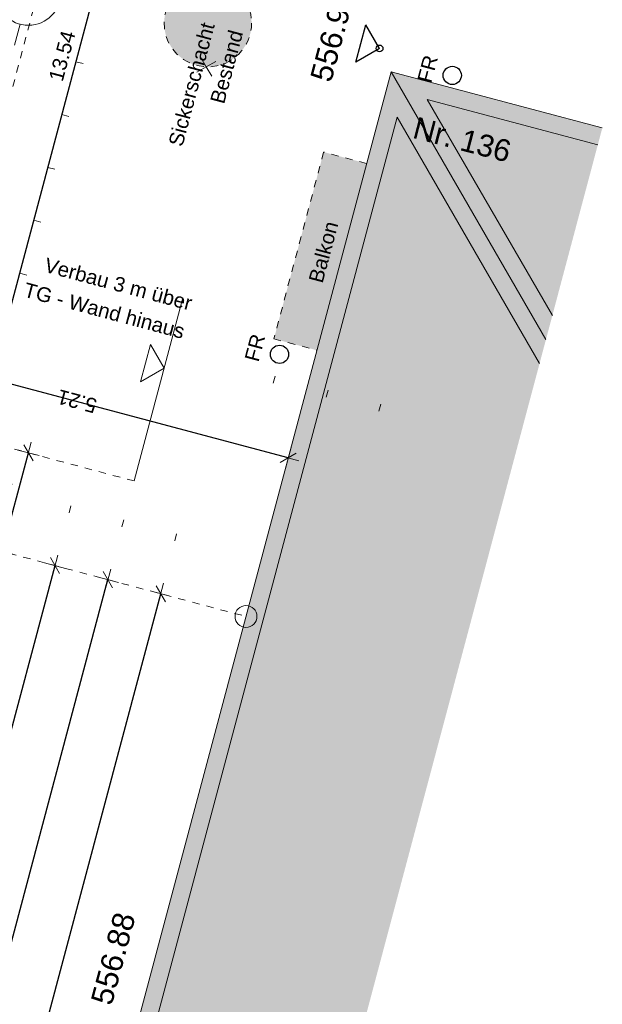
# Model space of a CAD drawing. Header units: metres. Extents: x 4462557 to 4462755, y 5328146 to 5328388.
# Tile 139 of 149: x 4462660 to 4462668, y 5328315 to 5328329. Entities that reach past the tile are written whole.
import ezdxf

# ---------------------------------------------------------------- set-up
doc = ezdxf.new("R2010")
doc.units = ezdxf.units.M
doc.header["$PDMODE"] = 65
for name, pattern in [('AUSGEZOGEN', [0]), ('PUNKT2_S9', [0.1, 0, -0.1]), ('VERDECKT2_S2', [0.15, 0.1, -0.05])]:
    doc.linetypes.add(name, pattern=pattern)
doc.layers.add('Maßlinie_Allgemein', color=7, linetype='AUSGEZOGEN', lineweight=13)
doc.layers.add('Standard', color=7, linetype='AUSGEZOGEN', lineweight=13)
doc.styles.add('ARIAL', font='ARIAL.TTF')
doc.dimstyles.new('_DIMSTYLE_10', dxfattribs={"dimtxt": 0.2, "dimasz": 0.3, "dimexe": 0, "dimexo": 1e-06, "dimgap": 0.1, "dimtad": 2, "dimdec": 3, "dimrnd": 0.005, "dimzin": 4, "dimdsep": 46, "dimtxsty": 'ARIAL', "dimblk1": 'ALL_ML_STRICH', "dimblk2": 'ALL_ML_STRICH', "dimsah": 1, "dimcen": 0, "dimse1": 1, "dimse2": 1, "dimclrd": 7, "dimclre": 7, "dimclrt": 7, "dimadec": 0, "dimazin": 0, "dimtfac": 1, "dimtdec": 0, "dimtix": 1, "dimtmove": 2, "dimatfit": 3, "dimfxl": 0, "dimtzin": 0, "dimlwd": 0, "dimlwe": 13, "dimarcsym": 0})
doc.dimstyles.new('_DIMSTYLE_16', dxfattribs={"dimtxt": 0.2, "dimasz": 0.3, "dimexe": 0, "dimexo": 0, "dimgap": 0.1, "dimtad": 2, "dimrnd": 0.01, "dimzin": 4, "dimdsep": 46, "dimtxsty": 'ARIAL', "dimblk1": 'ALL_ML_STRICH', "dimblk2": 'ALL_ML_STRICH', "dimsah": 1, "dimcen": 0, "dimclrd": 7, "dimclre": 7, "dimclrt": 7, "dimadec": 0, "dimazin": 0, "dimtfac": 1, "dimtdec": 0, "dimtix": 1, "dimtmove": 2, "dimatfit": 3, "dimfxl": 0, "dimtzin": 0, "dimlwd": 0, "dimlwe": 13, "dimarcsym": 0})
doc.dimstyles.new('_DIMSTYLE_7', dxfattribs={"dimtxt": 0.2, "dimasz": 0.3, "dimexe": 0, "dimexo": 1e-06, "dimgap": 0.1, "dimtad": 2, "dimrnd": 0.005, "dimzin": 4, "dimdsep": 46, "dimtxsty": 'ARIAL', "dimblk1": 'ALL_ML_STRICH', "dimblk2": 'ALL_ML_STRICH', "dimsah": 1, "dimcen": 0, "dimse1": 1, "dimse2": 1, "dimclrd": 7, "dimclre": 7, "dimclrt": 7, "dimadec": 0, "dimazin": 0, "dimtfac": 1, "dimtdec": 0, "dimtix": 1, "dimtmove": 2, "dimatfit": 3, "dimfxl": 0, "dimtzin": 0, "dimlwd": 0, "dimlwe": 13, "dimarcsym": 0})

# ---------------------------------------------------------------- blocks, each defined once
blk = doc.blocks.new('COMPLEXOBJECT_2')
at = {"layer": 'Standard', "color": 7, "linetype": 'AUSGEZOGEN', "lineweight": 13}
for q in [(4462662.185, 5328328.423), (4462662.39, 5328328.368), (4462662.131, 5328328.218), (4462662.336, 5328328.163)]:
    blk.add_line((4462662.261, 5328328.293), q, dxfattribs=at)
blk = doc.blocks.new('COMPLEXOBJECT_25')
at = {"layer": 'Standard', "color": 7, "linetype": 'AUSGEZOGEN', "lineweight": 18}
for p, q in [((4462659.937, 5328329.747), (4462659.976, 5328329.892)), ((4462659.386, 5328329.428), (4462659.242, 5328329.467)), ((4462660.256, 5328329.197), (4462660.401, 5328329.158)), ((4462659.706, 5328328.878), (4462659.628, 5328328.588))]:
    blk.add_line(p, q, dxfattribs=at)
blk.add_circle((4462659.821, 5328329.313), 0.45, dxfattribs=at)
blk = doc.blocks.new('ALL_ML_STRICH')
at = {"color": 0, "linetype": 'ByBlock', "lineweight": -2}
for p, q in [((0, -0.5), (0, 0.5)), ((-1, 0), (0.5, 0)), ((-0.3, -0.3), (0.3, 0.3))]:
    blk.add_line(p, q, dxfattribs=at)
blk = doc.blocks.new('*D163')
at = {"layer": 'DEFPOINTS', "color": 7, "linetype": 'AUSGEZOGEN', "lineweight": 13}
for p in [(4462658.012, 5328322.033), (4462636.2, 5328240.138), (4462638.374, 5328239.559)]:
    blk.add_point(p, dxfattribs=at)
at = {"layer": 'Maßlinie_Allgemein', "color": 7, "linetype": 'AUSGEZOGEN', "lineweight": -2}
blk.add_line((4462638.374, 5328239.559), (4462660.186, 5328321.454), dxfattribs=at)
at = {"layer": 'Maßlinie_Allgemein', "color": 7, "linetype": 'AUSGEZOGEN', "lineweight": 13, "yscale": 0.3, "zscale": 0.3}
for p, xscale, rotation in [((4462660.186, 5328321.454), 0.3, 75.08618508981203), ((4462638.374, 5328239.559), 0.2999999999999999, 255.0861850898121)]:
    blk.add_blockref('ALL_ML_STRICH', p, dxfattribs=dict(at, xscale=xscale, rotation=rotation))
at = {"layer": 'Maßlinie_Allgemein', "color": 7, "linetype": 'AUSGEZOGEN', "lineweight": 13, "insert": (4462649.085, 5328280.565), "char_height": 0.2, "width": 1, "attachment_point": 5, "rotation": 75.0862, "style": 'ARIAL'}
blk.add_mtext('\\A1;{\\A1;{84.75\\H0.132000;\\S^ ;}}', dxfattribs=at)
blk = doc.blocks.new('*D165')
at = {"layer": 'DEFPOINTS', "color": 7, "linetype": 'AUSGEZOGEN', "lineweight": 13}
for p in [(4462658.012, 5328322.033), (4462627.546, 5328226.49), (4462635.132, 5328224.469)]:
    blk.add_point(p, dxfattribs=at)
at = {"layer": 'Maßlinie_Allgemein', "color": 7, "linetype": 'AUSGEZOGEN', "lineweight": -2}
blk.add_line((4462635.132, 5328224.469), (4462660.911, 5328321.261), dxfattribs=at)
at = {"layer": 'Maßlinie_Allgemein', "color": 7, "linetype": 'AUSGEZOGEN', "lineweight": 13, "yscale": 0.3, "zscale": 0.3}
for p, xscale, rotation in [((4462660.911, 5328321.261), 0.3, 75.08618508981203), ((4462635.132, 5328224.469), 0.2999999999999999, 255.0861850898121)]:
    blk.add_blockref('ALL_ML_STRICH', p, dxfattribs=dict(at, xscale=xscale, rotation=rotation))
at = {"layer": 'Maßlinie_Allgemein', "color": 7, "linetype": 'AUSGEZOGEN', "lineweight": 13, "insert": (4462647.83, 5328272.936), "char_height": 0.2, "width": 1.4, "attachment_point": 5, "rotation": 75.0862, "style": 'ARIAL'}
blk.add_mtext('\\A1;{\\A1;{100.16\\H0.132000;\\S5^ ;}}', dxfattribs=at)
blk = doc.blocks.new('*D166')
at = {"layer": 'DEFPOINTS', "color": 7, "linetype": 'AUSGEZOGEN', "lineweight": 13}
for p in [(4462658.012, 5328322.033), (4462626.645, 5328223.107), (4462634.955, 5328220.894)]:
    blk.add_point(p, dxfattribs=at)
at = {"layer": 'Maßlinie_Allgemein', "color": 7, "linetype": 'AUSGEZOGEN', "lineweight": -2}
blk.add_line((4462634.955, 5328220.894), (4462661.636, 5328321.068), dxfattribs=at)
at = {"layer": 'Maßlinie_Allgemein', "color": 7, "linetype": 'AUSGEZOGEN', "lineweight": 13, "xscale": 0.3, "yscale": 0.3, "zscale": 0.3}
for p, rotation in [((4462661.636, 5328321.068), 75.08618508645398), ((4462634.955, 5328220.894), 255.086185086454)]:
    blk.add_blockref('ALL_ML_STRICH', p, dxfattribs=dict(at, rotation=rotation))
at = {"layer": 'Maßlinie_Allgemein', "color": 7, "linetype": 'AUSGEZOGEN', "lineweight": 13, "insert": (4462648.104, 5328271.052), "char_height": 0.2, "width": 1.4, "attachment_point": 5, "rotation": 75.0862, "style": 'ARIAL'}
blk.add_mtext('\\A1;{\\A1;{103.66\\H0.132000;\\S5^ ;}}', dxfattribs=at)
blk = doc.blocks.new('*D218')
at = {"layer": 'DEFPOINTS', "color": 7, "linetype": 'AUSGEZOGEN', "lineweight": 13}
for p in [(4462661.497, 5328335.118), (4462658.012, 5328322.033), (4462658.737, 5328321.84)]:
    blk.add_point(p, dxfattribs=at)
at = {"layer": 'Maßlinie_Allgemein', "color": 7, "linetype": 'AUSGEZOGEN', "lineweight": -2}
blk.add_line((4462658.737, 5328321.84), (4462662.222, 5328334.925), dxfattribs=at)
at = {"layer": 'Maßlinie_Allgemein', "color": 7, "linetype": 'AUSGEZOGEN', "lineweight": 13, "xscale": 0.3, "yscale": 0.3, "zscale": 0.3}
for p, rotation in [((4462662.222, 5328334.925), 75.08618509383), ((4462658.737, 5328321.84), 255.08618509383)]:
    blk.add_blockref('ALL_ML_STRICH', p, dxfattribs=dict(at, rotation=rotation))
at = {"layer": 'Maßlinie_Allgemein', "color": 7, "linetype": 'AUSGEZOGEN', "lineweight": 13, "insert": (4462660.284, 5328328.442), "char_height": 0.2, "width": 1, "attachment_point": 5, "rotation": 75.0862, "style": 'ARIAL'}
blk.add_mtext('\\A1;{\\A1;{13.54\\H0.132000;\\S^ ;}}', dxfattribs=at)
blk = doc.blocks.new('*D227')
at = {"layer": 'DEFPOINTS', "color": 7, "linetype": 'AUSGEZOGEN', "lineweight": 13}
for p in [(4462658.372, 5328323.386), (4462658.012, 5328322.033), (4462659.461, 5328321.647)]:
    blk.add_point(p, dxfattribs=at)
at = {"layer": 'Maßlinie_Allgemein', "color": 7, "linetype": 'AUSGEZOGEN', "lineweight": -2}
blk.add_line((4462659.461, 5328321.647), (4462659.822, 5328323), dxfattribs=at)
at = {"layer": 'Maßlinie_Allgemein', "color": 7, "linetype": 'AUSGEZOGEN', "lineweight": 13, "yscale": 0.3, "zscale": 0.3}
for p, xscale, rotation in [((4462659.822, 5328323), 0.3, 75.08618508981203), ((4462659.461, 5328321.647), 0.2999999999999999, 255.0861850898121)]:
    blk.add_blockref('ALL_ML_STRICH', p, dxfattribs=dict(at, xscale=xscale, rotation=rotation))
at = {"layer": 'Maßlinie_Allgemein', "color": 7, "linetype": 'AUSGEZOGEN', "lineweight": 13, "insert": (4462659.449, 5328322.39), "char_height": 0.2, "width": 0.8, "attachment_point": 5, "rotation": 75.0862, "style": 'ARIAL'}
blk.add_mtext('\\A1;{\\A1;{1.40\\H0.132000;\\S^ ;}}', dxfattribs=at)
blk = doc.blocks.new('*D228')
at = {"layer": 'DEFPOINTS', "color": 7, "linetype": 'AUSGEZOGEN', "lineweight": 13}
for p in [(4462663.385, 5328322.93), (4462663.386, 5328322.933), (4462658.012, 5328322.033)]:
    blk.add_point(p, dxfattribs=at)
at = {"layer": 'Maßlinie_Allgemein', "color": 7, "linetype": 'AUSGEZOGEN', "lineweight": -2}
for p, q in [((4462658.591, 5328324.207), (4462658.591, 5328324.207)), ((4462663.385, 5328322.93), (4462658.591, 5328324.207)), ((4462663.385, 5328322.93), (4462663.385, 5328322.93))]:
    blk.add_line(p, q, dxfattribs=at)
at = {"layer": 'Maßlinie_Allgemein', "color": 7, "linetype": 'AUSGEZOGEN', "lineweight": 13, "yscale": 0.3, "zscale": 0.3}
for p, xscale, rotation in [((4462658.591, 5328324.207), 0.3, 165.0861850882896), ((4462663.385, 5328322.93), 0.2999999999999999, 345.0861850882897)]:
    blk.add_blockref('ALL_ML_STRICH', p, dxfattribs=dict(at, xscale=xscale, rotation=rotation))
at = {"layer": 'Maßlinie_Allgemein', "color": 7, "linetype": 'AUSGEZOGEN', "lineweight": 13, "insert": (4462660.725, 5328323.539), "char_height": 0.2, "width": 0.01, "attachment_point": 1, "rotation": 165.0862, "line_spacing_factor": 0.60241, "style": 'ARIAL'}
blk.add_mtext('5.21', dxfattribs=at)

msp = doc.modelspace()

# ---------------------------------------------------------------- hatches: boundary and pattern name
at = {"layer": 'Standard', "linetype": 'AUSGEZOGEN', "lineweight": 13}
for points in [[(4462662.85161, 5328329.08411), (4462662.82437, 5328329.15125), (4462662.78923, 5328329.21461), (4462662.7467, 5328329.27327), (4462662.69742, 5328329.32639), (4462662.64209, 5328329.37317), (4462662.58153, 5328329.41294), (4462662.51662, 5328329.44513), (4462662.4483, 5328329.46925), (4462662.37757, 5328329.48496), (4462662.30546, 5328329.49204), (4462662.23303, 5328329.49037), (4462662.16132, 5328329.47998), (4462662.09139, 5328329.46102), (4462662.02425, 5328329.43377), (4462661.96089, 5328329.39863), (4462661.90223, 5328329.35611), (4462661.84912, 5328329.30683), (4462661.80233, 5328329.2515), (4462661.76256, 5328329.19094), (4462661.73038, 5328329.12603), (4462661.70625, 5328329.05771), (4462661.69054, 5328328.98698), (4462661.68347, 5328328.91487), (4462661.68514, 5328328.84243), (4462661.69553, 5328328.77073), (4462661.71448, 5328328.7008), (4462661.74173, 5328328.63366), (4462661.77687, 5328328.5703), (4462661.81939, 5328328.51164), (4462661.86868, 5328328.45852), (4462661.924, 5328328.41174), (4462661.98456, 5328328.37197), (4462662.04948, 5328328.33978), (4462662.1178, 5328328.31566), (4462662.18853, 5328328.29995), (4462662.26064, 5328328.29287), (4462662.33307, 5328328.29454), (4462662.40478, 5328328.30493), (4462662.47471, 5328328.32389), (4462662.54184, 5328328.35114), (4462662.6052, 5328328.38628), (4462662.66387, 5328328.4288), (4462662.71698, 5328328.47808), (4462662.76376, 5328328.53341), (4462662.80354, 5328328.59397), (4462662.83572, 5328328.65888), (4462662.85984, 5328328.7272), (4462662.86227, 5328328.73813), (4462662.87556, 5328328.79793), (4462662.88263, 5328328.87004), (4462662.88096, 5328328.94248), (4462662.87057, 5328329.01418)], [(4462664.46064, 5328326.96716), (4462663.87121, 5328327.12422), (4462663.18889, 5328324.56357), (4462663.77832, 5328324.40651)]]:
    msp.add_hatch(color=255, dxfattribs=at).paths.add_polyline_path(points)
at = {"layer": 'Standard', "linetype": 'AUSGEZOGEN', "lineweight": 18}
for color, points in [(254, [(4462664.46064, 5328326.96716), (4462663.77832, 5328324.40651), (4462660.55915, 5328312.32542), (4462660.26884, 5328311.23595), (4462663.16921, 5328310.47301), (4462663.231, 5328310.70492), (4462660.56274, 5328311.4068), (4462664.87819, 5328327.60205), (4462666.8337, 5328324.22674), (4462666.92107, 5328324.55468), (4462664.79544, 5328328.22363)]), (254, [(4462667.69399, 5328327.45563), (4462664.79536, 5328328.22333), (4462660.26884, 5328311.23595), (4462663.16921, 5328310.47301), (4462663.23026, 5328310.70512), (4462660.56274, 5328311.4068), (4462664.96557, 5328327.92998), (4462667.63254, 5328327.22363)]), (254, [(4462667.69399, 5328327.45563), (4462664.79566, 5328328.22325), (4462666.92107, 5328324.55468), (4462667.00845, 5328324.88262), (4462665.29321, 5328327.8432), (4462667.6322, 5328327.22372)]), (255, [(4462667.00845, 5328324.88262), (4462667.6322, 5328327.22372), (4462665.29321, 5328327.8432)]), (255, [(4462660.56274, 5328311.4068), (4462663.231, 5328310.70492), (4462666.8337, 5328324.22674), (4462664.87819, 5328327.60205)])]:
    msp.add_hatch(color=color, dxfattribs=at).paths.add_polyline_path(points)

# ---------------------------------------------------------------- linework, layer by layer
at = {"layer": 'Standard', "color": 7, "linetype": 'VERDECKT2_S2', "lineweight": 18}
for p, q in [((4462658.01188, 5328322.03313), (4462661.49681, 5328335.11774)), ((4462641.07517, 5328327.99281), (4462661.27114, 5328322.61387)), ((4462663.87121, 5328327.12422), (4462663.18889, 5328324.56357)), ((4462664.46064, 5328326.96716), (4462663.87121, 5328327.12422)), ((4462663.18889, 5328324.56357), (4462663.77832, 5328324.40651)), ((4462658.01188, 5328322.03313), (4462662.80568, 5328320.75636))]:
    msp.add_line(p, q, dxfattribs=at)
at = {"layer": 'Standard', "color": 250, "linetype": 'AUSGEZOGEN', "lineweight": 25}
for p, q in [((4462664.31328, 5328328.35696), (4462664.44977, 5328328.86942)), ((4462664.63775, 5328328.54495), (4462664.44977, 5328328.86942)), ((4462664.63775, 5328328.54495), (4462664.31328, 5328328.35696))]:
    msp.add_line(p, q, dxfattribs=at)
at = {"layer": 'Standard', "color": 7, "linetype": 'AUSGEZOGEN', "lineweight": 13}
for p, q in [((4462660.47384, 5328328.36272), (4462660.57047, 5328328.33698)), ((4462660.28081, 5328327.63799), (4462660.37745, 5328327.61225)), ((4462660.08779, 5328326.91325), (4462660.18442, 5328326.88751)), ((4462659.89477, 5328326.18851), (4462659.9914, 5328326.16278)), ((4462659.70174, 5328325.46378), (4462659.79837, 5328325.43804)), ((4462661.49493, 5328324.48445), (4462661.35845, 5328323.97198)), ((4462661.68292, 5328324.15997), (4462661.49493, 5328324.48445)), ((4462661.68292, 5328324.15997), (4462661.35845, 5328323.97198)), ((4462663.2066, 5328324.05254), (4462663.18086, 5328323.95591)), ((4462663.93134, 5328323.85951), (4462663.9056, 5328323.76288)), ((4462664.65607, 5328323.66649), (4462664.63034, 5328323.56986))]:
    msp.add_line(p, q, dxfattribs=at)
at = {"layer": 'Standard', "color": 7, "linetype": 'AUSGEZOGEN', "lineweight": 18}
for p, q in [((4462664.79536, 5328328.22333), (4462660.26884, 5328311.23595)), ((4462667.69399, 5328327.45563), (4462664.79536, 5328328.22333)), ((4462664.79566, 5328328.22325), (4462666.92107, 5328324.55468)), ((4462667.00845, 5328324.88262), (4462665.29321, 5328327.8432)), ((4462667.63254, 5328327.22363), (4462665.29321, 5328327.8432)), ((4462664.87819, 5328327.60205), (4462660.56274, 5328311.4068)), ((4462666.8337, 5328324.22674), (4462664.87819, 5328327.60205))]:
    msp.add_line(p, q, dxfattribs=at)
at = {"layer": 'Standard', "color": 250, "linetype": 'AUSGEZOGEN', "lineweight": 13}
msp.add_line((4462661.27114, 5328322.61387), (4462661.94029, 5328325.12628), dxfattribs=at)
at = {"layer": 'Standard', "color": 7, "linetype": 'PUNKT2_S9', "lineweight": 13}
for p, q in [((4462660.37911, 5328322.17879), (4462660.41, 5328322.29475)), ((4462661.10385, 5328321.98576), (4462661.13473, 5328322.10172)), ((4462661.82859, 5328321.79274), (4462661.85947, 5328321.9087))]:
    msp.add_line(p, q, dxfattribs=at)
at = {"layer": 'Standard', "color": 7, "linetype": 'VERDECKT2_S2', "lineweight": 13}
msp.add_circle((4462662.28305, 5328328.89246), 0.6, dxfattribs=at)
at = {"layer": 'Standard', "color": 250, "linetype": 'AUSGEZOGEN', "lineweight": 25}
msp.add_circle((4462664.63775, 5328328.54495), 0.04688, dxfattribs=at)
at = {"layer": 'Standard', "color": 7, "linetype": 'AUSGEZOGEN', "lineweight": 25}
for centre in [(4462665.6355, 5328328.17499), (4462663.26585, 5328324.35099)]:
    msp.add_circle(centre, 0.125, dxfattribs=at)
at = {"layer": 'Standard', "color": 7, "linetype": 'AUSGEZOGEN', "lineweight": 18}
msp.add_circle((4462662.80568, 5328320.75636), 0.15, dxfattribs=at)

# ---------------------------------------------------------------- block references
msp.add_blockref('COMPLEXOBJECT_25', (0, 0), dxfattribs=at)
at = {"layer": 'Standard', "color": 7, "linetype": 'AUSGEZOGEN', "lineweight": 13}
msp.add_blockref('COMPLEXOBJECT_2', (0, 0), dxfattribs=at)

# ---------------------------------------------------------------- texts
at = {"layer": 'Standard', "color": 250, "linetype": 'AUSGEZOGEN', "lineweight": 13, "char_height": 0.3, "attachment_point": 8, "rotation": 74.998112, "style": 'ARIAL'}
for s, insert, width in [('\\W0.99;556.91', (4462664.13994, 5328328.67753), 1.4379358), ('\\W1.00;556.88', (4462661.13186, 5328316.02545), 1.4405954)]:
    msp.add_mtext(s, dxfattribs=dict(at, insert=insert, width=width))
at = {"layer": 'Standard', "color": 7, "linetype": 'AUSGEZOGEN', "lineweight": 18, "insert": (4462662.18642, 5328328.91819), "char_height": 0.2, "width": 1.8470152, "attachment_point": 3, "rotation": 75.086185, "line_spacing_factor": 1.204819, "style": 'ARIAL'}
msp.add_mtext('{\\fArial|i0|b0;\\H0.200000;\\W1.000000;\\C7;Sickerschacht}\\P{\\fArial|i0|b0;\\H0.200000;\\W1.000000;\\C7;Bestand}\\P', dxfattribs=at)
at = {"layer": 'Standard', "color": 7, "linetype": 'AUSGEZOGEN', "lineweight": 18, "char_height": 0.2, "rotation": 75.086185, "style": 'ARIAL'}
for s, insert, width, attachment_point in [('\\W1.00;FR', (4462665.39392, 5328328.23933), 0.4728358, 8), ('\\W1.00;Balkon', (4462663.77162, 5328325.77956), 0.9604204, 2), ('\\W1.00;FR', (4462663.02427, 5328324.41533), 0.4728358, 8)]:
    msp.add_mtext(s, dxfattribs=dict(at, insert=insert, width=width, attachment_point=attachment_point))
at = {"layer": 'Standard', "color": 7, "linetype": 'AUSGEZOGEN', "lineweight": 13, "insert": (4462665.15129, 5328327.61233), "char_height": 0.3, "width": 1.5277832, "attachment_point": 1, "rotation": 345.446088, "style": 'ARIAL'}
msp.add_mtext('\\W0.99;Nr.\\~136', dxfattribs=at)
at = {"layer": 'Standard', "color": 7, "linetype": 'AUSGEZOGEN', "lineweight": 13, "insert": (4462662.0868, 5328325.1434), "char_height": 0.2, "width": 2.3737079, "attachment_point": 3, "rotation": 345.086185, "line_spacing_factor": 1.204819, "style": 'ARIAL'}
msp.add_mtext('{\\fArial|i0|b0;\\H0.200000;\\W1.000000;\\C7;Verbau 3 m über}\\P{\\fArial|i0|b0;\\H0.200000;\\W1.000000;\\C7;TG - Wand hinaus}\\P', dxfattribs=at)

# ---------------------------------------------------------------- dimensions: what is measured, and where the dimension line sits
at = {"layer": 'Maßlinie_Allgemein', "color": 7, "linetype": 'AUSGEZOGEN', "lineweight": 13}
for base, p1, p2, dimstyle, picture, middle in [((4462662.22154, 5328334.92471), (4462658.01188, 5328322.03312), (4462661.49681, 5328335.11774), '_DIMSTYLE_7', '*D218', (4462660.28423, 5328328.44171)), ((4462659.82167, 5328322.99992), (4462658.01188, 5328322.03312), (4462658.3722, 5328323.38596), '_DIMSTYLE_7', '*D227', (4462659.44876, 5328322.39014)), ((4462661.63556, 5328321.068), (4462626.6452, 5328223.1075), (4462658.01188, 5328322.03312), '_DIMSTYLE_10', '*D166', (4462648.10384, 5328271.05226)), ((4462660.91083, 5328321.26103), (4462627.54598, 5328226.4896), (4462658.01188, 5328322.03312), '_DIMSTYLE_10', '*D165', (4462647.82963, 5328272.9363)), ((4462660.18609, 5328321.45405), (4462636.20013, 5328240.13801), (4462658.01188, 5328322.03312), '_DIMSTYLE_7', '*D163', (4462649.0852, 5328280.56465))]:
    dim = msp.add_linear_dim(base=base, p1=p1, p2=p2, angle=75.086185, dimstyle=dimstyle, override={"dimpost": '<>', "dimclrd": 7, "dimclre": 7, "dimclrt": 7, "dimlwd": 0, "dimlwe": 13}, dxfattribs=at)
    dim.commit()
    dim.dimension.update_dxf_attribs({"geometry": picture, "text_midpoint": middle, "dimtype": 160})
dim = msp.add_linear_dim(base=(4462658.59096, 5328324.20733), p1=(4462663.38501, 5328322.93049), p2=(4462658.59096, 5328324.20733), angle=165.086185, text='5.21', dimstyle='_DIMSTYLE_16', override={"dimpost": '<>', "dimclrd": 7, "dimclre": 7, "dimclrt": 7, "dimlwd": 0, "dimlwe": 13}, dxfattribs=at)
dim.commit()
dim.dimension.update_dxf_attribs({"geometry": '*D228', "text_midpoint": (4462661.01372, 5328323.66554), "dimtype": 160})

doc.saveas('drawing.dxf')
